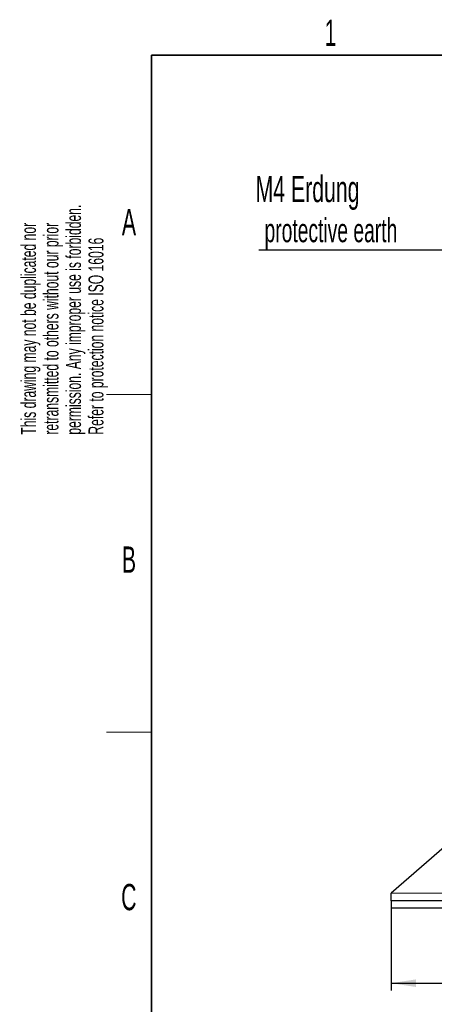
# Model space of a CAD drawing. Header units: millimetres. Extents: x 5 to 418, y 2 to 292.
# Tile 8 of 43: x 8 to 64, y 156 to 287. Entities that reach past the tile are written whole.
import ezdxf

# ---------------------------------------------------------------- set-up
doc = ezdxf.new("R2010")
doc.units = ezdxf.units.MM
doc.layers.add('SLD-0', color=7, linetype='Continuous')
doc.styles.add('SLDTEXTSTYLE0', font='TXT', dxfattribs={"width": 0.605})
doc.dimstyles.new('SLDDIMSTYLE0', dxfattribs={"dimtxt": 3.5, "dimasz": 3.302, "dimexe": 0, "dimexo": 0.0625, "dimgap": 0.875, "dimtad": 1, "dimlfac": 2, "dimrnd": 1e-09, "dimzin": 12, "dimdsep": 46, "dimtxsty": 'SLDTEXTSTYLE0', "dimsah": 1, "dimcen": 0.09, "dimadec": 0, "dimazin": 3, "dimtfac": 1, "dimtofl": 0, "dimtmove": 0, "dimatfit": 3, "dimfxl": 1, "dimfrac": 2, "dimtolj": 1, "dimtzin": 12, "dimarcsym": 0})

# ---------------------------------------------------------------- blocks, each defined once
blk = doc.blocks.new('_D')
at = {"layer": 'SLD-0'}
for p, q in [((57.94, 168.77), (57.94, 157.77)), ((146.94, 168.77), (146.94, 157.77)), ((57.94, 158.77), (146.94, 158.77))]:
    blk.add_line(p, q, dxfattribs=at)
for points in [[(57.94, 158.77), (61.24, 158.26), (61.24, 159.27)], [(146.94, 158.77), (143.63, 159.27), (143.63, 158.26)]]:
    blk.add_solid(points, dxfattribs=at)
at = {"layer": 'SLD-0', "insert": (98.43, 163.28), "char_height": 3.5, "attachment_point": 1, "style": 'SLDTEXTSTYLE0'}
blk.add_mtext('178', dxfattribs=at)
blk = doc.blocks.new('SW_NOTE_0')
at = {"layer": 'SLD-0', "color": 0}
blk.add_line((-30.44, 0), (0, 0), dxfattribs=at)
at = {"layer": 'SLD-0', "color": 0, "attachment_point": 1, "style": 'SLDTEXTSTYLE0'}
for s, insert, char_height in [('M4 Erdung', (-30.88, 9.84), 3.5), ('protective earth', (-29.69, 4.17), 3.175)]:
    blk.add_mtext(s, dxfattribs=dict(at, insert=insert, char_height=char_height))

msp = doc.modelspace()

# ---------------------------------------------------------------- linework, layer by layer
at = {"color": 7, "linetype": 'Continuous', "lineweight": 25}
for p, q in [((71.1855, 182.266), (57.9355, 170.766)), ((57.9355, 169.766), (57.9355, 170.766)), ((57.9355, 169.766), (57.9355, 168.766)), ((146.9355, 169.766), (57.9355, 169.766)), ((146.9355, 168.766), (57.9355, 168.766))]:
    msp.add_line(p, q, dxfattribs=at)
at = {"color": 7, "linetype": 'Continuous', "lineweight": 18}
msp.add_line((146.9355, 170.766), (57.9355, 170.766), dxfattribs=at)
at = {"layer": 'SLD-0', "lineweight": 35}
for p, q in [((408, 282.5), (26, 282.5)), ((26, 282.5), (26, 12))]:
    msp.add_line(p, q, dxfattribs=at)
at = {"layer": 'SLD-0', "lineweight": 18}
for p, q in [((20, 237.25), (26, 237.25)), ((20, 192.25), (26, 192.25))]:
    msp.add_line(p, q, dxfattribs=at)

# ---------------------------------------------------------------- block references
at = {"layer": 'SLD-0'}
msp.add_blockref('SW_NOTE_0', (70.7476, 256.5744), dxfattribs=at)

# ---------------------------------------------------------------- texts
at = {"layer": 'SLD-0', "char_height": 3.5, "attachment_point": 2, "style": 'SLDTEXTSTYLE0'}
for s, insert in [('1', (49.8527, 287.243)), ('A', (22.9816, 262.0011)), ('B', (22.9816, 217.0011)), ('C', (22.9597, 172.0011))]:
    msp.add_mtext(s, dxfattribs=dict(at, insert=insert))
at = {"layer": 'SLD-0', "char_height": 2, "attachment_point": 1, "rotation": 90, "style": 'SLDTEXTSTYLE0'}
for s, insert in [('permission. Any improper use is forbidden.', (14.5783, 231.9088)), ('retransmitted to others without our prior', (11.5783, 231.9088)), ('This drawing may not be duplicated nor', (8.5783, 231.9088)), ('Refer to protection notice ISO 16016', (17.5783, 231.9088))]:
    msp.add_mtext(s, dxfattribs=dict(at, insert=insert))

# ---------------------------------------------------------------- dimensions: what is measured, and where the dimension line sits
at = {"layer": 'SLD-0'}
dim = msp.add_linear_dim(base=(146.9355, 158.766), p1=(57.9355, 168.766), p2=(146.9355, 168.766), dimstyle='SLDDIMSTYLE0', dxfattribs=at)
dim.commit()
dim.dimension.update_dxf_attribs({"geometry": '_D', "text_midpoint": (102.4355, 158.766), "dimtype": 160})

doc.saveas('drawing.dxf')
